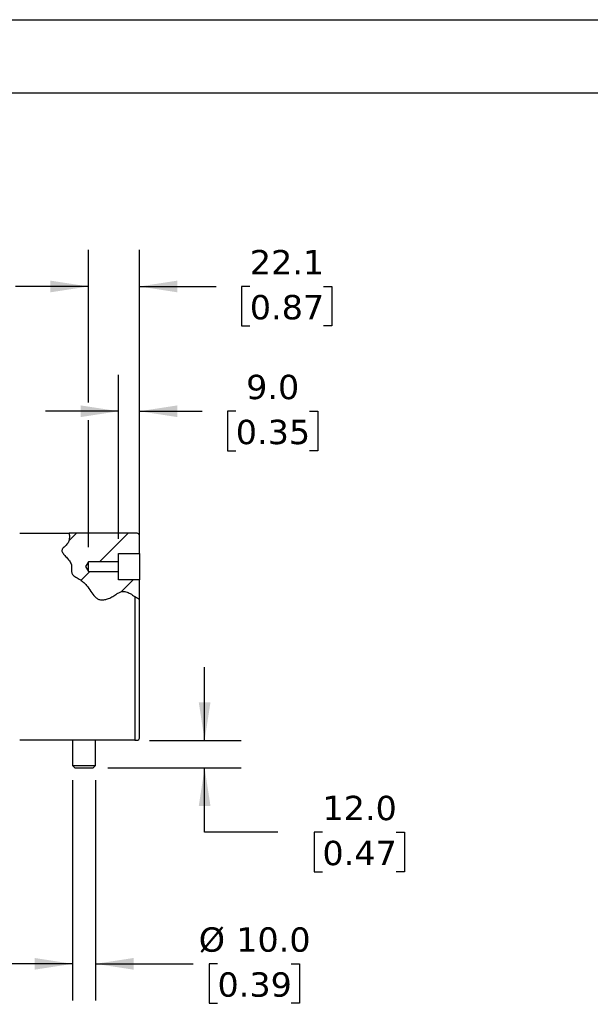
# Model space of a CAD drawing. Header units: millimetres. Extents: x 0 to 1397, y 0 to 1080.
# Tile 6 of 7: x 782 to 1030, y 651 to 1080. Entities that reach past the tile are written whole.
import ezdxf

# ---------------------------------------------------------------- set-up
doc = ezdxf.new("R2010")
doc.units = ezdxf.units.MM
doc.header["$LTSCALE"] = 5
doc.linetypes.add('SLD-Solid', pattern=[0])
doc.layers.add('DIMENSIONS', color=140, linetype='SLD-Solid', lineweight=25)
doc.layers.add('TEXT', color=140, linetype='SLD-Solid', lineweight=25)
doc.layers.add('HATCH', color=6, linetype='SLD-Solid')
doc.styles.add('SLDTEXTSTYLE0', font='VERDANA.TTF')
doc.dimstyles.new('SLDDIMSTYLE2', dxfattribs={"dimtxt": 10.790039, "dimasz": 16.51, "dimexe": 0, "dimexo": 0.0625, "dimgap": 2.69751, "dimtad": 0, "dimtih": 1, "dimtoh": 1, "dimrnd": 1e-09, "dimzin": 4, "dimdsep": 46, "dimtxsty": 'SLDTEXTSTYLE0', "dimsah": 1, "dimcen": 0.09, "dimadec": 0, "dimazin": 1, "dimtfac": 1, "dimtmove": 0, "dimatfit": 0, "dimfxl": 0, "dimfrac": 2, "dimtolj": 1, "dimtzin": 12, "dimarcsym": 0})
doc.dimstyles.new('SLDDIMSTYLE5', dxfattribs={"dimtxt": 10.790039, "dimasz": 16.51, "dimexe": 0, "dimexo": 0.0625, "dimgap": 2.69751, "dimtad": 0, "dimtih": 1, "dimtoh": 1, "dimrnd": 1e-09, "dimzin": 12, "dimdsep": 46, "dimtxsty": 'SLDTEXTSTYLE0', "dimsah": 1, "dimcen": 0.09, "dimadec": 0, "dimazin": 3, "dimtfac": 1, "dimtmove": 0, "dimatfit": 0, "dimfxl": 0, "dimfrac": 2, "dimtolj": 1, "dimtzin": 12, "dimarcsym": 0})

# ---------------------------------------------------------------- blocks, each defined once
blk = doc.blocks.new('_D_21')
at = {"layer": 'DIMENSIONS'}
for p, q in [((825.5, 853.84), (825.5, 925.17)), ((834.5, 853.84), (834.5, 925.17)), ((825.5, 909.3), (793.75, 909.3)), ((834.5, 909.3), (861.79, 909.3)), ((876.41, 909.3), (872.79, 909.3)), ((872.79, 909.3), (872.79, 892.15)), ((908.48, 909.3), (912.1, 909.3)), ((912.1, 909.3), (912.1, 892.15)), ((872.79, 892.15), (876.41, 892.15)), ((912.1, 892.15), (908.48, 892.15))]:
    blk.add_line(p, q, dxfattribs=at)
for points in [[(825.5, 909.3), (808.99, 911.84), (808.99, 906.76)], [(834.5, 909.3), (851.01, 906.76), (851.01, 911.84)]]:
    blk.add_solid(points, dxfattribs=at)
at = {"layer": 'DIMENSIONS', "char_height": 10.583, "attachment_point": 1, "style": 'SLDTEXTSTYLE0'}
for s, insert in [('9.0', (880.9, 925.15)), ('0.35', (876.41, 905.59))]:
    blk.add_mtext(s, dxfattribs=dict(at, insert=insert))
blk = doc.blocks.new('_D_22')
at = {"layer": 'DIMENSIONS'}
for p, q in [((812.36, 913.11), (812.36, 979.42)), ((834.5, 853.84), (834.5, 979.42)), ((812.36, 963.54), (780.61, 963.54)), ((834.5, 963.54), (867.89, 963.54)), ((882.51, 963.54), (878.89, 963.54)), ((878.89, 963.54), (878.89, 946.4)), ((914.57, 963.54), (918.2, 963.54)), ((918.2, 963.54), (918.2, 946.4)), ((878.89, 946.4), (882.51, 946.4)), ((918.2, 946.4), (914.57, 946.4)), ((812.36, 850.19), (812.36, 905.49))]:
    blk.add_line(p, q, dxfattribs=at)
for points in [[(812.36, 963.54), (795.85, 966.08), (795.85, 961)], [(834.5, 963.54), (851.01, 961), (851.01, 966.08)]]:
    blk.add_solid(points, dxfattribs=at)
at = {"layer": 'DIMENSIONS', "char_height": 10.583, "attachment_point": 1, "style": 'SLDTEXTSTYLE0'}
for s, insert in [('22.1', (882.51, 979.4)), ('0.87', (882.51, 959.84))]:
    blk.add_mtext(s, dxfattribs=dict(at, insert=insert))
blk = doc.blocks.new('_D_23')
at = {"layer": 'DIMENSIONS'}
for p, q in [((805.5, 748.89), (805.5, 653.21)), ((815.5, 748.89), (815.5, 653.21)), ((805.5, 669.08), (773.75, 669.08)), ((815.5, 669.08), (857.9, 669.08)), ((868.47, 669.08), (864.84, 669.08)), ((864.84, 669.08), (864.84, 651.93)), ((900.53, 669.08), (904.15, 669.08)), ((904.15, 669.08), (904.15, 651.93)), ((864.84, 651.93), (868.47, 651.93)), ((904.15, 651.93), (900.53, 651.93))]:
    blk.add_line(p, q, dxfattribs=at)
for points in [[(805.5, 669.08), (788.99, 671.62), (788.99, 666.54)], [(815.5, 669.08), (832.01, 666.54), (832.01, 671.62)]]:
    blk.add_solid(points, dxfattribs=at)
at = {"layer": 'DIMENSIONS', "char_height": 10.583, "attachment_point": 1, "style": 'SLDTEXTSTYLE0'}
for s, insert in [('%%c', (860.32, 684.94)), ('10.0', (876.61, 684.94)), ('0.39', (868.47, 665.38))]:
    blk.add_mtext(s, dxfattribs=dict(at, insert=insert))
blk = doc.blocks.new('_D_24')
at = {"layer": 'DIMENSIONS'}
for p, q in [((862.87, 766.24), (862.87, 797.99)), ((838.85, 766.24), (878.75, 766.24)), ((820.85, 754.24), (878.75, 754.24)), ((862.87, 726.27), (862.87, 754.24)), ((894.62, 726.27), (862.87, 726.27)), ((914.08, 726.27), (910.45, 726.27)), ((910.45, 726.27), (910.45, 709.12)), ((946.14, 726.27), (949.76, 726.27)), ((949.76, 726.27), (949.76, 709.12)), ((910.45, 709.12), (914.08, 709.12)), ((949.76, 709.12), (946.14, 709.12))]:
    blk.add_line(p, q, dxfattribs=at)
for points in [[(862.87, 766.24), (865.41, 782.75), (860.33, 782.75)], [(862.87, 754.24), (860.33, 737.73), (865.41, 737.73)]]:
    blk.add_solid(points, dxfattribs=at)
at = {"layer": 'DIMENSIONS', "char_height": 10.583, "attachment_point": 1, "style": 'SLDTEXTSTYLE0'}
for s, insert in [('12.0', (914.08, 742.13)), ('0.47', (914.08, 722.56))]:
    blk.add_mtext(s, dxfattribs=dict(at, insert=insert))
blk = doc.blocks.new('SW_HATCH_0')
at = {"layer": 'HATCH', "color": 0}
for p, q in [((0, 0), (3.28, 3.28)), ((13.33, -9.12), (25.73, 3.28)), ((5.31, -17.14), (9.13, -13.32)), ((22.84, -22.06), (27.93, -16.97))]:
    blk.add_line(p, q, dxfattribs=at)

msp = doc.modelspace()

# ---------------------------------------------------------------- linework, layer by layer
at = {"color": 7, "linetype": 'SLD-Solid'}
msp.add_line((0.012, 1079.513), (1397.012, 1079.513), dxfattribs=at)
for p, q in [((782.498, 856.245), (803.975, 856.245)), ((832.498, 856.245), (803.975, 856.245)), ((832.498, 856.244), (832.498, 856.245)), ((833.498, 856.244), (832.498, 856.244)), ((834.498, 847.495), (834.498, 855.244)), ((825.498, 847.495), (834.498, 847.495)), ((825.498, 843.845), (825.498, 847.495)), ((834.498, 847.495), (834.498, 835.995)), ((812.359, 843.845), (811.098, 841.745)), ((825.498, 843.845), (812.359, 843.845)), ((812.359, 839.645), (812.359, 843.845)), ((825.498, 839.645), (825.498, 843.845)), ((811.098, 841.745), (812.359, 839.645)), ((812.359, 839.645), (825.498, 839.645)), ((825.498, 835.995), (825.498, 839.645)), ((834.498, 835.995), (825.498, 835.995)), ((834.498, 827.604), (834.498, 835.995)), ((832.498, 828.805), (832.498, 767.245)), ((834.498, 767.245), (834.498, 827.604)), ((832.498, 766.245), (782.498, 766.245)), ((805.498, 766.245), (805.498, 755.245)), ((815.498, 755.245), (815.498, 766.245)), ((832.498, 767.245), (832.498, 766.245)), ((832.498, 766.245), (833.498, 766.245)), ((805.498, 755.245), (806.498, 754.245)), ((805.498, 755.245), (810.498, 755.245)), ((806.498, 754.245), (810.498, 754.245)), ((810.498, 755.245), (815.498, 755.245)), ((810.498, 754.245), (814.498, 754.245)), ((814.498, 754.245), (815.498, 755.245))]:
    msp.add_line(p, q)
for centre, start, end in [((833.498, 855.244), 0.00052, 89.99884), ((833.498, 767.245), 270.00079, 359.99985)]:
    msp.add_arc(centre, 1, start, end)
for points, knots in [([(803.975, 856.245), (803.978, 856.226), (803.989, 856.155), (804.011, 856), (804.042, 855.761), (804.071, 855.5), (804.085, 855.32), (804.09, 855.245)], [0, 0, 0, 0, 0.055727, 0.2160644, 0.4640744, 0.7742201, 1, 1, 1, 1]), ([(804.09, 855.245), (804.104, 854.772), (804.13, 853.844), (803.755, 852.375), (802.762, 851.074), (801.671, 850.225), (800.981, 849.442), (800.788, 848.786), (800.956, 848.134), (801.493, 847.245), (802.513, 846.159), (803.832, 844.768), (805.004, 843.067), (805.083, 841.185), (804.934, 839.651), (805.396, 838.093), (807.012, 837.048), (808.78, 836.153), (810.365, 834.955), (811.883, 833.258), (813.357, 831.084), (814.797, 829.021), (816.241, 827.752), (817.609, 827.212), (819.141, 827.268), (820.8, 827.727), (822.536, 828.518), (824.117, 829.493), (825.48, 830.402), (826.931, 831.098), (828.784, 830.946), (830.64, 830.005), (831.862, 829.215), (832.498, 828.805)], [0, 0, 0, 0, 0.0270471, 0.0530712, 0.0851391, 0.1185587, 0.1325125, 0.1441702, 0.1560555, 0.1698732, 0.2034486, 0.2408373, 0.2806398, 0.3178622, 0.3454483, 0.3693323, 0.4064248, 0.4498875, 0.4845985, 0.5191668, 0.5799433, 0.6351667, 0.6627338, 0.6889363, 0.7172133, 0.7488955, 0.7872578, 0.8261401, 0.8551107, 0.8815488, 0.9165329, 0.956636, 1, 1, 1, 1]), ([(832.498, 828.805), (832.716, 828.664), (833.048, 828.449), (833.383, 828.242), (833.498, 828.171)], [0, 0, 0, 0, 0.66018071, 1, 1, 1, 1]), ([(833.498, 828.171), (833.64, 828.085), (833.888, 827.935), (834.203, 827.759), (834.394, 827.657), (834.477, 827.614), (834.498, 827.604)], [0, 0, 0, 0, 0.434797, 0.7555798, 0.939996, 1, 1, 1, 1])]:
    msp.add_open_spline(points, degree=3, knots=knots)
at = {"layer": 'TEXT'}
msp.add_line((31.75, 1047.75), (1365.25, 1047.75), dxfattribs=at)

# ---------------------------------------------------------------- block references
at = {"layer": 'HATCH'}
msp.add_blockref('SW_HATCH_0', (803.875, 852.962), dxfattribs=at)

# ---------------------------------------------------------------- dimensions: what is measured, and where the dimension line sits
at = {"layer": 'DIMENSIONS'}
for base, p1, p2, dimstyle, picture, middle in [((812.359, 963.545), (834.498, 847.495), (812.359, 843.845), 'SLDDIMSTYLE5', '_D_22', (898.54, 963.545)), ((834.498, 909.297), (825.498, 847.495), (834.498, 847.495), 'SLDDIMSTYLE2', '_D_21', (892.445, 909.297))]:
    dim = msp.add_linear_dim(base=base, p1=p1, p2=p2, dimstyle=dimstyle, dxfattribs=at)
    dim.commit()
    dim.dimension.update_dxf_attribs({"geometry": picture, "text_midpoint": middle, "dimtype": 160})
dim = msp.add_linear_dim(base=(862.872, 754.245), p1=(832.498, 766.245), p2=(814.498, 754.245), angle=90, dimstyle='SLDDIMSTYLE2', dxfattribs=at)
dim.commit()
dim.dimension.update_dxf_attribs({"geometry": '_D_24', "text_midpoint": (862.872, 726.271), "dimtype": 160})
dim = msp.add_linear_dim(base=(805.498, 669.083), p1=(815.498, 755.245), p2=(805.498, 755.245), text='%%c<>', dimstyle='SLDDIMSTYLE2', dxfattribs=at)
dim.commit()
dim.dimension.update_dxf_attribs({"geometry": '_D_23', "text_midpoint": (884.498, 669.083), "dimtype": 160})

doc.saveas('drawing.dxf')
